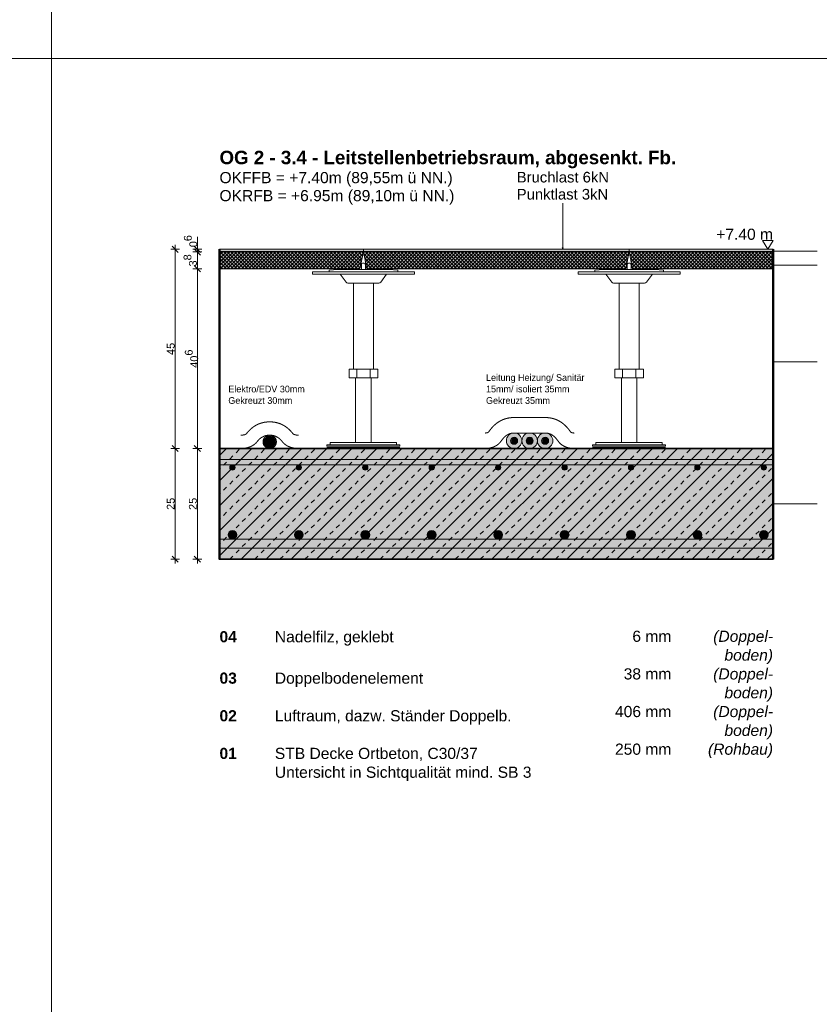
# Model space of a CAD drawing. Header units: metres. Extents: x 0.4 to 30.1, y -10.7 to 8.6.
# Tile 229 of 256: x 11.9 to 13.7, y 2.1 to 4.3. Entities that reach past the tile are written whole.
import ezdxf

# ---------------------------------------------------------------- set-up
doc = ezdxf.new("R2010")
doc.units = ezdxf.units.M
doc.header["$PDMODE"] = 1
doc.header["$PDSIZE"] = -2
doc.linetypes.add('ISO-03 Gestrichelt mit Abstand', pattern=[0.6096, 0.24384, -0.36576])
doc.layers.get('0').update_dxf_attribs({"lineweight": 25})
for name, color, linetype, lineweight in [('_Bodenaufbauten 20230510 (2D)', 7, 'Continuous', 9), ('Bemaßung', 7, 'Continuous', 9), ('Keine', 7, 'Continuous', 9)]:
    doc.layers.add(name, color=color, linetype=linetype, lineweight=lineweight)
doc.layers.get('0').freeze()
doc.styles.add('Arial', font='arial.ttf')
doc.styles.add('Arial (bold)', font='arialbd.ttf')
doc.styles.add('Arial (italic)', font='ariali.ttf')
doc.styles.add('Century Gothic', font='GOTHIC.TTF')
doc.dimstyles.new('boris100', dxfattribs={"dimtxt": 17.652669, "dimasz": 0.001414, "dimexe": 0.001, "dimexo": 0.01, "dimgap": 0.0001, "dimtad": 1, "dimdec": 4, "dimtxsty": 'Arial', "dimblk": 'VW_SLASH', "dimblk1": 'VW_SLASH', "dimblk2": 'VW_SLASH', "dimcen": 0, "dimdle": 0.001, "dimadec": 3, "dimazin": 0, "dimtfac": 0.8, "dimtdec": 4, "dimtix": 1, "dimtmove": 0, "dimatfit": 0, "dimldrblk": 'VW_FILLEDARROW', "dimfxl": 0.001, "dimfxlon": 1, "dimfrac": 2, "dimtolj": 1, "dimarcsym": 0})
pattern_1 = [(45, (0, 0), (0, -0.008), []), (-45, (0, 0), (0.008, 0), [])]

# ---------------------------------------------------------------- blocks, each defined once
blk = doc.blocks.new('VW_SLASH')
at = {"color": 0, "linetype": 'ByBlock', "lineweight": -2, "transparency": 16777216}
blk.add_line((0.71, 0), (-1, 0), dxfattribs=at)
at = {"color": 0, "linetype": 'Continuous', "lineweight": 20, "transparency": 16777216, "flags": 128}
blk.add_lwpolyline([(0.5, 0.5), (-0.5, -0.5)], dxfattribs=at)
blk = doc.blocks.new('*D63')
at = {"layer": 'Bemaßung', "color": 0, "lineweight": -2}
for p, q in [((12.3294, 3.783), (12.3294, 3.7972)), ((12.3394, 3.7689), (12.3194, 3.7689)), ((12.3394, 3.7629), (12.3194, 3.7629)), ((12.3294, 3.7629), (12.3294, 3.7689)), ((12.3294, 3.7488), (12.3294, 3.7346))]:
    blk.add_line(p, q, dxfattribs=at)
at = {"layer": 'Defpoints', "color": 0}
for p in [(12.3294, 3.7689), (12.3794, 3.7689), (12.3794, 3.7629)]:
    blk.add_point(p, dxfattribs=at)
at = {"layer": 'Bemaßung', "color": 0, "lineweight": -2, "xscale": 0.014138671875, "yscale": 0.014138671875, "zscale": 0.014138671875}
for p, rotation in [((12.3294, 3.7689), 270), ((12.3294, 3.7629), 90)]:
    blk.add_blockref('VW_SLASH', p, dxfattribs=dict(at, rotation=rotation))
at = {"layer": 'Bemaßung', "color": 0, "insert": (12.3142, 3.7873), "char_height": 0.017653, "attachment_point": 5, "rotation": 90, "style": 'Arial'}
blk.add_mtext('\\A1;0\\S6^ ;', dxfattribs=at)
blk = doc.blocks.new('VW_FILLEDARROW')
at = {"linetype": 'Continuous', "lineweight": 5, "true_color": 0xb9b9b9, "transparency": 16777216}
h = blk.add_hatch(dxfattribs=at)
h.set_pattern_fill('Dämm', color=9, style=0, pattern_type=2)
h.set_pattern_definition([(-45, (0, 0), (0.00053033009, 0.00053033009), []), (-135, (0, 0), (0.00053033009, -0.00053033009), [])])
h.paths.add_polyline_path([(-2.25, 0.6), (0, 0), (-2.25, -0.6)])
at = {"color": 0, "linetype": 'Continuous', "lineweight": 5, "transparency": 16777216, "flags": 128}
blk.add_lwpolyline([(-2.25, 0.6), (0, 0), (-2.25, -0.6)], close=True, dxfattribs=at)
blk = doc.blocks.new('*D64')
at = {"layer": 'Bemaßung', "color": 0, "lineweight": -2}
for p, q in [((12.3394, 3.7629), (12.3194, 3.7629)), ((12.3294, 3.739), (12.3294, 3.7488)), ((12.3394, 3.7249), (12.3194, 3.7249))]:
    blk.add_line(p, q, dxfattribs=at)
at = {"layer": 'Defpoints', "color": 0}
for p in [(12.3294, 3.7629), (12.3794, 3.7629), (12.3794, 3.7249)]:
    blk.add_point(p, dxfattribs=at)
at = {"layer": 'Bemaßung', "color": 0, "lineweight": -2, "xscale": 0.014138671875, "yscale": 0.014138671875, "zscale": 0.014138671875}
for p, rotation in [((12.3294, 3.7629), 90), ((12.3294, 3.7249), 270)]:
    blk.add_blockref('VW_SLASH', p, dxfattribs=dict(at, rotation=rotation))
at = {"layer": 'Bemaßung', "color": 0, "insert": (12.3134, 3.7439), "char_height": 0.017653, "attachment_point": 5, "rotation": 90, "style": 'Arial'}
blk.add_mtext('\\A1;3\\S8^ ;', dxfattribs=at)
blk = doc.blocks.new('*D65')
at = {"layer": 'Bemaßung', "color": 0, "lineweight": -2}
for p, q in [((12.3394, 3.7249), (12.3194, 3.7249)), ((12.3294, 3.333), (12.3294, 3.7108)), ((12.3394, 3.3189), (12.3194, 3.3189))]:
    blk.add_line(p, q, dxfattribs=at)
at = {"layer": 'Defpoints', "color": 0}
for p in [(12.3294, 3.7249), (12.3794, 3.7249), (12.3794, 3.3189)]:
    blk.add_point(p, dxfattribs=at)
at = {"layer": 'Bemaßung', "color": 0, "lineweight": -2, "xscale": 0.014138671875, "yscale": 0.014138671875, "zscale": 0.014138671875}
for p, rotation in [((12.3294, 3.7249), 90), ((12.3294, 3.3189), 270)]:
    blk.add_blockref('VW_SLASH', p, dxfattribs=dict(at, rotation=rotation))
at = {"layer": 'Bemaßung', "color": 0, "insert": (12.3163, 3.5219), "char_height": 0.017653, "attachment_point": 5, "rotation": 90, "style": 'Arial'}
blk.add_mtext('\\A1;40\\S6^ ;', dxfattribs=at)
blk = doc.blocks.new('*D66')
at = {"layer": 'Bemaßung', "color": 0, "lineweight": -2}
for p, q in [((12.3394, 3.3189), (12.3194, 3.3189)), ((12.3294, 3.083), (12.3294, 3.3048)), ((12.3394, 3.0689), (12.3194, 3.0689))]:
    blk.add_line(p, q, dxfattribs=at)
at = {"layer": 'Defpoints', "color": 0}
for p in [(12.3294, 3.3189), (12.3794, 3.3189), (12.3794, 3.0689)]:
    blk.add_point(p, dxfattribs=at)
at = {"layer": 'Bemaßung', "color": 0, "lineweight": -2, "xscale": 0.014138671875, "yscale": 0.014138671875, "zscale": 0.014138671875}
for p, rotation in [((12.3294, 3.3189), 90), ((12.3294, 3.0689), 270)]:
    blk.add_blockref('VW_SLASH', p, dxfattribs=dict(at, rotation=rotation))
at = {"layer": 'Bemaßung', "color": 0, "insert": (12.3194, 3.1939), "char_height": 0.01765, "attachment_point": 5, "rotation": 90, "style": 'Arial'}
blk.add_mtext('\\A1;25', dxfattribs=at)
blk = doc.blocks.new('*D168')
at = {"layer": 'Bemaßung', "color": 0, "lineweight": -2}
for p, q in [((12.2894, 3.7689), (12.2694, 3.7689)), ((12.2794, 3.333), (12.2794, 3.7548)), ((12.2894, 3.3189), (12.2694, 3.3189))]:
    blk.add_line(p, q, dxfattribs=at)
at = {"layer": 'Defpoints', "color": 0}
for p in [(12.2794, 3.7689), (12.3794, 3.7689), (12.3794, 3.3189)]:
    blk.add_point(p, dxfattribs=at)
at = {"layer": 'Bemaßung', "color": 0, "lineweight": -2, "xscale": 0.014138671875, "yscale": 0.014138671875, "zscale": 0.014138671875}
for p, rotation in [((12.2794, 3.7689), 90), ((12.2794, 3.3189), 270)]:
    blk.add_blockref('VW_SLASH', p, dxfattribs=dict(at, rotation=rotation))
at = {"layer": 'Bemaßung', "color": 0, "insert": (12.2694, 3.5439), "char_height": 0.01765, "attachment_point": 5, "rotation": 90, "style": 'Arial'}
blk.add_mtext('\\A1;45', dxfattribs=at)
blk = doc.blocks.new('*D169')
at = {"layer": 'Bemaßung', "color": 0, "lineweight": -2}
for p, q in [((12.2894, 3.3189), (12.2694, 3.3189)), ((12.2794, 3.083), (12.2794, 3.3048)), ((12.2894, 3.0689), (12.2694, 3.0689))]:
    blk.add_line(p, q, dxfattribs=at)
at = {"layer": 'Defpoints', "color": 0}
for p in [(12.2794, 3.3189), (12.3794, 3.3189), (12.3794, 3.0689)]:
    blk.add_point(p, dxfattribs=at)
at = {"layer": 'Bemaßung', "color": 0, "lineweight": -2, "xscale": 0.014138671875, "yscale": 0.014138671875, "zscale": 0.014138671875}
for p, rotation in [((12.2794, 3.3189), 90), ((12.2794, 3.0689), 270)]:
    blk.add_blockref('VW_SLASH', p, dxfattribs=dict(at, rotation=rotation))
at = {"layer": 'Bemaßung', "color": 0, "insert": (12.2694, 3.1939), "char_height": 0.01765, "attachment_point": 5, "rotation": 90, "style": 'Arial'}
blk.add_mtext('\\A1;25', dxfattribs=at)
blk = doc.blocks.new('Bodenaufbauten 20230510 (2D)')
at = {"layer": 'Keine', "linetype": 'Continuous', "lineweight": 0, "transparency": 33554687}
for color, points in [(251, [(12.3794, 3.76891), (12.7044, 3.76891), (12.7044, 3.76391), (12.3794, 3.76391)]), (251, [(12.7044, 3.76891), (13.3044, 3.76891), (13.3044, 3.76391), (12.7044, 3.76391)]), (7, [(13.15525, 3.77208), (13.1544, 3.76891), (13.15355, 3.77208)]), (251, [(13.3044, 3.76891), (13.6294, 3.76891), (13.6294, 3.76391), (13.3044, 3.76391)]), (8, [(12.48532, 3.3469), (12.4862, 3.34737), (12.4871, 3.34778), (12.48801, 3.34812), (12.48894, 3.34841), (12.48989, 3.34863), (12.49085, 3.34878), (12.49183, 3.34888), (12.49282, 3.34891), (12.49382, 3.34888), (12.4948, 3.34878), (12.49576, 3.34863), (12.49671, 3.34841), (12.49764, 3.34812), (12.49855, 3.34778), (12.49945, 3.34737), (12.50032, 3.3469), (12.50117, 3.34637), (12.50197, 3.3458), (12.50273, 3.34518), (12.50344, 3.34452), (12.5041, 3.34381), (12.50472, 3.34306), (12.50529, 3.34225), (12.50581, 3.34141), (12.50629, 3.34053), (12.50669, 3.33963), (12.50704, 3.33872), (12.50732, 3.33779), (12.50754, 3.33685), (12.5077, 3.33588), (12.50779, 3.3349), (12.50782, 3.33391), (12.50779, 3.33291), (12.5077, 3.33193), (12.50754, 3.33097), (12.50732, 3.33002), (12.50704, 3.32909), (12.50669, 3.32818), (12.50629, 3.32729), (12.50581, 3.32641), (12.50529, 3.32556), (12.50472, 3.32476), (12.5041, 3.324), (12.50344, 3.32329), (12.50273, 3.32263), (12.50197, 3.32201), (12.50117, 3.32144), (12.50032, 3.32092), (12.49945, 3.32045), (12.49855, 3.32004), (12.49764, 3.31969), (12.49671, 3.31941), (12.49576, 3.31919), (12.4948, 3.31903), (12.49382, 3.31894), (12.49282, 3.31891), (12.49183, 3.31894), (12.49085, 3.31903), (12.48989, 3.31919), (12.48894, 3.31941), (12.48801, 3.31969), (12.4871, 3.32004), (12.4862, 3.32045), (12.48532, 3.32092), (12.48448, 3.32144), (12.48368, 3.32201), (12.48292, 3.32263), (12.48221, 3.32329), (12.48155, 3.324), (12.48093, 3.32476), (12.48036, 3.32556), (12.47983, 3.32641), (12.47936, 3.32729), (12.47895, 3.32818), (12.47861, 3.32909), (12.47833, 3.33002), (12.47811, 3.33097), (12.47795, 3.33193), (12.47786, 3.33291), (12.47782, 3.33391), (12.47786, 3.3349), (12.47795, 3.33588), (12.47811, 3.33685), (12.47833, 3.33779), (12.47861, 3.33872), (12.47895, 3.33963), (12.47936, 3.34053), (12.47983, 3.34141), (12.48036, 3.34225), (12.48093, 3.34306), (12.48155, 3.34381), (12.48221, 3.34452), (12.48292, 3.34518), (12.48368, 3.3458), (12.48448, 3.34637)])]:
    blk.add_hatch(color=color, dxfattribs=at).paths.add_polyline_path(points)
at = {"layer": 'Keine', "linetype": 'Continuous', "lineweight": 0, "true_color": 0xcccccc, "transparency": 33554687}
for points in [[(12.3794, 3.76391), (12.7044, 3.76391), (12.7044, 3.76291), (12.3794, 3.76291)], [(12.7044, 3.76391), (13.3044, 3.76391), (13.3044, 3.76291), (12.7044, 3.76291)], [(13.3044, 3.76391), (13.6294, 3.76391), (13.6294, 3.76291), (13.3044, 3.76291)]]:
    blk.add_hatch(color=254, dxfattribs=at).paths.add_polyline_path(points)
at = {"layer": 'Keine', "linetype": 'Continuous', "lineweight": 0, "true_color": 0xeeeeee, "transparency": 33554687}
blk.add_hatch(color=7, dxfattribs=at).paths.add_polyline_path([(12.48657, 3.34473), (12.48731, 3.34513), (12.48805, 3.34547), (12.48881, 3.34575), (12.48959, 3.34599), (12.49037, 3.34617), (12.49118, 3.3463), (12.49199, 3.34638), (12.49282, 3.34641), (12.49365, 3.34638), (12.49447, 3.3463), (12.49527, 3.34617), (12.49606, 3.34599), (12.49684, 3.34575), (12.4976, 3.34547), (12.49834, 3.34513), (12.49907, 3.34473), (12.49978, 3.3443), (12.50045, 3.34382), (12.50108, 3.3433), (12.50167, 3.34275), (12.50222, 3.34216), (12.50274, 3.34153), (12.50321, 3.34086), (12.50365, 3.34016), (12.50404, 3.33943), (12.50438, 3.33868), (12.50467, 3.33792), (12.50491, 3.33714), (12.50509, 3.33636), (12.50522, 3.33555), (12.5053, 3.33474), (12.50532, 3.33391), (12.5053, 3.33308), (12.50522, 3.33226), (12.50509, 3.33146), (12.50491, 3.33067), (12.50467, 3.3299), (12.50438, 3.32914), (12.50404, 3.32839), (12.50365, 3.32766), (12.50321, 3.32695), (12.50274, 3.32628), (12.50222, 3.32565), (12.50167, 3.32506), (12.50108, 3.32451), (12.50045, 3.324), (12.49978, 3.32352), (12.49907, 3.32308), (12.49834, 3.32269), (12.4976, 3.32235), (12.49684, 3.32206), (12.49606, 3.32183), (12.49527, 3.32164), (12.49447, 3.32151), (12.49365, 3.32143), (12.49282, 3.32141), (12.49199, 3.32143), (12.49118, 3.32151), (12.49037, 3.32164), (12.48959, 3.32183), (12.48881, 3.32206), (12.48805, 3.32235), (12.48731, 3.32269), (12.48657, 3.32308), (12.48587, 3.32352), (12.4852, 3.324), (12.48457, 3.32451), (12.48398, 3.32506), (12.48343, 3.32565), (12.48291, 3.32628), (12.48244, 3.32695), (12.482, 3.32766), (12.48161, 3.32839), (12.48127, 3.32914), (12.48098, 3.3299), (12.48074, 3.33067), (12.48056, 3.33146), (12.48043, 3.33226), (12.48035, 3.33308), (12.48032, 3.33391), (12.48035, 3.33474), (12.48043, 3.33555), (12.48056, 3.33636), (12.48074, 3.33714), (12.48098, 3.33792), (12.48127, 3.33868), (12.48161, 3.33943), (12.482, 3.34016), (12.48244, 3.34086), (12.48291, 3.34153), (12.48343, 3.34216), (12.48398, 3.34275), (12.48457, 3.3433), (12.4852, 3.34382), (12.48587, 3.3443)])
at = {"layer": 'Keine', "linetype": 'Continuous', "lineweight": 0, "true_color": 0xaaaaaa, "transparency": 33554687}
h = blk.add_hatch(color=253, dxfattribs=at)
edge = h.paths.add_edge_path()
edge.add_arc((13.04473, 3.33641), 0.0175, 0, 360)
at = {"layer": 'Keine', "linetype": 'Continuous', "lineweight": 0, "true_color": 0xdddddd, "transparency": 33554687}
for points in [[(12.3794, 3.29391), (12.3794, 3.28191), (13.6294, 3.28191), (13.6294, 3.29391)], [(12.3794, 3.11391), (12.3794, 3.09391), (13.6294, 3.09391), (13.6294, 3.11391)]]:
    blk.add_hatch(color=254, dxfattribs=at).paths.add_polyline_path(points)
h = blk.add_hatch(color=254, dxfattribs=at)
edge = h.paths.add_edge_path()
edge.add_arc((12.40866, 3.27591), 0.006, 0, 360)
h = blk.add_hatch(color=254, dxfattribs=at)
edge = h.paths.add_edge_path()
edge.add_arc((12.55866, 3.27591), 0.006, 0, 360)
h = blk.add_hatch(color=254, dxfattribs=at)
edge = h.paths.add_edge_path()
edge.add_arc((12.70866, 3.27591), 0.006, 0, 360)
h = blk.add_hatch(color=254, dxfattribs=at)
edge = h.paths.add_edge_path()
edge.add_arc((12.85866, 3.27591), 0.006, 0, 360)
h = blk.add_hatch(color=254, dxfattribs=at)
edge = h.paths.add_edge_path()
edge.add_arc((13.00866, 3.27591), 0.006, 0, 360)
h = blk.add_hatch(color=254, dxfattribs=at)
edge = h.paths.add_edge_path()
edge.add_arc((13.15866, 3.27591), 0.006, 0, 360)
h = blk.add_hatch(color=254, dxfattribs=at)
edge = h.paths.add_edge_path()
edge.add_arc((13.30866, 3.27591), 0.006, 0, 360)
h = blk.add_hatch(color=254, dxfattribs=at)
edge = h.paths.add_edge_path()
edge.add_arc((13.45866, 3.27591), 0.006, 0, 360)
h = blk.add_hatch(color=254, dxfattribs=at)
edge = h.paths.add_edge_path()
edge.add_arc((13.60866, 3.27591), 0.006, 0, 360)
h = blk.add_hatch(color=254, dxfattribs=at)
edge = h.paths.add_edge_path()
edge.add_arc((12.40866, 3.12391), 0.01, 0, 360)
h = blk.add_hatch(color=254, dxfattribs=at)
edge = h.paths.add_edge_path()
edge.add_arc((12.55866, 3.12391), 0.01, 0, 360)
h = blk.add_hatch(color=254, dxfattribs=at)
edge = h.paths.add_edge_path()
edge.add_arc((12.70866, 3.12391), 0.01, 0, 360)
h = blk.add_hatch(color=254, dxfattribs=at)
edge = h.paths.add_edge_path()
edge.add_arc((12.85866, 3.12391), 0.01, 0, 360)
h = blk.add_hatch(color=254, dxfattribs=at)
edge = h.paths.add_edge_path()
edge.add_arc((13.00866, 3.12391), 0.01, 0, 360)
h = blk.add_hatch(color=254, dxfattribs=at)
edge = h.paths.add_edge_path()
edge.add_arc((13.15866, 3.12391), 0.01, 0, 360)
h = blk.add_hatch(color=254, dxfattribs=at)
edge = h.paths.add_edge_path()
edge.add_arc((13.30866, 3.12391), 0.01, 0, 360)
h = blk.add_hatch(color=254, dxfattribs=at)
edge = h.paths.add_edge_path()
edge.add_arc((13.45866, 3.12391), 0.01, 0, 360)
h = blk.add_hatch(color=254, dxfattribs=at)
edge = h.paths.add_edge_path()
edge.add_arc((13.60866, 3.12391), 0.01, 0, 360)
at = {"layer": 'Keine', "linetype": 'Continuous', "lineweight": 0, "true_color": 0xff6633, "transparency": 33554508}
blk.add_hatch(color=30, dxfattribs=at).paths.add_polyline_path([(12.3794, 3.09391), (13.6294, 3.09391), (13.6294, 3.06891), (12.3794, 3.06891)])
at = {"layer": 'Keine', "color": 7, "linetype": 'Continuous', "lineweight": 9, "transparency": 33554687}
blk.add_line((13.1544, 3.87296), (13.1544, 3.76891), dxfattribs=at)
at = {"layer": 'Keine', "color": 255, "lineweight": 50}
for p, q in [((12.3794, 3.76891), (12.3794, 3.06891)), ((13.6294, 3.06891), (13.6294, 3.76891))]:
    blk.add_line(p, q, dxfattribs=at)
at = {"layer": 'Keine', "color": 253, "linetype": 'Continuous', "lineweight": 9, "true_color": 0xaaaaaa, "transparency": 33554687}
for p, q in [((13.7294, 3.76491), (13.6294, 3.76491)), ((13.7294, 3.73291), (13.6294, 3.73291)), ((13.7294, 3.51491), (13.6294, 3.51491)), ((13.7294, 3.19391), (13.6294, 3.19391))]:
    blk.add_line(p, q, dxfattribs=at)
at = {"layer": 'Keine', "color": 255, "flags": 128}
for points in [[(10, 6.6), (12, 6.6), (12, 4.2), (10, 4.2)], [(12, 6.6), (14, 6.6), (14, 4.2), (12, 4.2)], [(10, 4.2), (12, 4.2), (12, 1.8), (10, 1.8)]]:
    blk.add_lwpolyline(points, close=True, dxfattribs=at)
at = {"layer": 'Keine', "color": 7, "linetype": 'Continuous', "lineweight": 13, "transparency": 33554687, "flags": 128}
for points in [[(13.60544, 3.78891), (13.61742, 3.76891), (13.6294, 3.78891)], [(12.3794, 3.76891), (12.7044, 3.76891), (12.7044, 3.76391), (12.3794, 3.76391)], [(12.7044, 3.76891), (13.3044, 3.76891), (13.3044, 3.76391), (12.7044, 3.76391)], [(13.3044, 3.76891), (13.6294, 3.76891), (13.6294, 3.76391), (13.3044, 3.76391)]]:
    blk.add_lwpolyline(points, close=True, dxfattribs=at)
at = {"layer": 'Keine', "color": 7, "linetype": 'Continuous', "lineweight": 5, "transparency": 33554687, "flags": 128}
for points in [[(12.3794, 3.76391), (12.7044, 3.76391), (12.7044, 3.76291), (12.3794, 3.76291)], [(12.7044, 3.76391), (13.3044, 3.76391), (13.3044, 3.76291), (12.7044, 3.76291)], [(13.15525, 3.77208), (13.1544, 3.76891), (13.15355, 3.77208)], [(13.3044, 3.76391), (13.6294, 3.76391), (13.6294, 3.76291), (13.3044, 3.76291)]]:
    blk.add_lwpolyline(points, close=True, dxfattribs=at)
at = {"layer": 'Keine', "color": 9, "linetype": 'Continuous', "lineweight": 13, "transparency": 33554687, "flags": 128}
for points in [[(12.3794, 3.29391), (12.3794, 3.28191), (13.6294, 3.28191), (13.6294, 3.29391)], [(12.3794, 3.11391), (12.3794, 3.09391), (13.6294, 3.09391), (13.6294, 3.11391)]]:
    blk.add_lwpolyline(points, close=True, dxfattribs=at)
at = {"layer": 'Keine', "color": 7, "linetype": 'Continuous', "lineweight": 13, "transparency": 33554508, "flags": 128}
blk.add_lwpolyline([(12.3794, 3.09391), (13.6294, 3.09391), (13.6294, 3.06891), (12.3794, 3.06891)], close=True, dxfattribs=at)
at = {"layer": 'Keine', "lineweight": 9, "transparency": 33554687}
blk.add_circle((13.04473, 3.33641), 0.0175, dxfattribs=at)
at = {"layer": 'Keine', "color": 9, "linetype": 'Continuous', "lineweight": 13, "transparency": 33554687}
for centre, radius in [((12.40866, 3.27591), 0.006), ((12.55866, 3.27591), 0.006), ((12.70866, 3.27591), 0.006), ((12.85866, 3.27591), 0.006), ((13.00866, 3.27591), 0.006), ((13.15866, 3.27591), 0.006), ((13.30866, 3.27591), 0.006), ((13.45866, 3.27591), 0.006), ((13.60866, 3.27591), 0.006), ((12.40866, 3.12391), 0.01), ((12.55866, 3.12391), 0.01), ((12.70866, 3.12391), 0.01), ((12.85866, 3.12391), 0.01), ((13.00866, 3.12391), 0.01), ((13.15866, 3.12391), 0.01), ((13.30866, 3.12391), 0.01), ((13.45866, 3.12391), 0.01), ((13.60866, 3.12391), 0.01)]:
    blk.add_circle(centre, radius, dxfattribs=at)
at = {"layer": 'Keine', "color": 7, "linetype": 'ISO-03 Gestrichelt mit Abstand', "lineweight": 13, "transparency": 33554687}
for points, knots in [([(12.55777, 3.34887), (12.54754, 3.34939), (12.52477, 3.37871), (12.49302, 3.37914), (12.49282, 3.37914), (12.49261, 3.37914), (12.46087, 3.37871), (12.43809, 3.34939), (12.42787, 3.34887)], [0, 0, 0, 0.0599311, 0.497178, 0.5, 0.5, 0.502822, 0.9400689, 1, 1, 1]), ([(12.55623, 3.31891), (12.53228, 3.32013), (12.50993, 3.34891), (12.49282, 3.34914), (12.4757, 3.34891), (12.45335, 3.32013), (12.4294, 3.31891)], [0, 0, 0, 0.25, 0.5, 0.5, 0.75, 1, 1, 1])]:
    blk.add_open_spline(points, degree=2, knots=knots, dxfattribs=at)
at = {"layer": 'Keine', "lineweight": 9, "transparency": 33554687}
for points in [[(12.48532, 3.3469), (12.4888, 3.34891), (12.49684, 3.34891), (12.5038, 3.34489), (12.50782, 3.33793), (12.50782, 3.32989), (12.5038, 3.32293), (12.49684, 3.31891), (12.4888, 3.31891), (12.48184, 3.32293), (12.47782, 3.32989), (12.47782, 3.33793), (12.48184, 3.34489), (12.48532, 3.3469)], [(12.48657, 3.34473), (12.48947, 3.34641), (12.49617, 3.34641), (12.50197, 3.34306), (12.50532, 3.33726), (12.50532, 3.33056), (12.50197, 3.32476), (12.49617, 3.32141), (12.48947, 3.32141), (12.48367, 3.32476), (12.48032, 3.33056), (12.48032, 3.33726), (12.48367, 3.34306), (12.48657, 3.34473)]]:
    blk.add_open_spline(points, degree=2, dxfattribs=at)
at = {"layer": 'Keine', "color": 7, "transparency": 33554687, "attachment_point": 1}
for s, insert, char_height, line_spacing_factor, style in [('OG 2 - 3.4 - Leitstellenbetriebsraum, abgesenkt. Fb.', (12.3794, 3.99146), 0.0302617, 0.99019, 'Arial (bold)'), ('OKFFB = +7.40m (89,55m ü NN.)\\POKRFB = +6.95m (89,10m ü NN.)', (12.3794, 3.94351), 0.0252181, 0.969122, 'Arial'), ('Bruchlast 6kN', (13.05068, 3.94384), 0.0239572, 0.969122, 'Arial'), ('Punktlast 3kN', (13.05068, 3.9053), 0.0239572, 0.969122, 'Arial')]:
    blk.add_mtext(s, dxfattribs=dict(at, insert=insert, char_height=char_height, line_spacing_factor=line_spacing_factor, style=style))
at = {"layer": 'Keine', "color": 7, "transparency": 33554687, "insert": (13.6294, 3.78997), "char_height": 0.025218, "attachment_point": 9, "rotation": 0.00136, "line_spacing_factor": 0.969122, "style": 'Arial'}
blk.add_mtext('+7.40 m', dxfattribs=at)
at = {"layer": 'Keine', "color": 7, "transparency": 33554687}
for s, insert, char_height, width, attachment_point, line_spacing_factor, style in [('Leitung Heizung/ Sanitär 15mm/ isoliert 35mm\\P{\\C8;Gekreuzt 35mm}', (12.98131, 3.41954), 0.015186, 0.2367649, 7, 1.024381, 'Century Gothic'), ('Elektro/EDV 30mm\\P{\\C8;Gekreuzt 30mm}', (12.3994, 3.41954), 0.015186, 0.2658546, 7, 1.024381, 'Century Gothic'), (' 6 mm\\P\\P38 mm\\P\\P406 mm\\P\\P250 mm', (13.39978, 2.90738), 0.025218, 0.1510902, 3, 1.011258, 'Arial'), ('(Doppel-\\Pboden)\\P(Doppel-\\Pboden)\\P(Doppel-\\Pboden)\\P(Rohbau)', (13.6294, 2.90738), 0.025218, 0.1510902, 3, 1.011258, 'Arial (italic)')]:
    blk.add_mtext(s, dxfattribs=dict(at, insert=insert, char_height=char_height, width=width, attachment_point=attachment_point, line_spacing_factor=line_spacing_factor, style=style))
at = {"layer": 'Keine', "color": 7, "insert": (12.3794, 2.90632), "char_height": 0.0252181, "attachment_point": 1, "line_spacing_factor": 1.011258, "style": 'Arial (bold)'}
blk.add_mtext('\\pxt4.957;04^I{\\fArial|b0|i0|c0|p0;Nadelfilz, geklebt\\P}{\\fArial|b0|i0|c0|p0;\\H1.2x;\\P}03{\\fArial|b0|i0|c0|p0; }^I{\\fArial|b0|i0|c0|p0;Doppelbodenelement\\P\\P}02^I{\\fArial|b0|i0|c0|p0;Luftraum, dazw. Ständer Doppelb.\\P\\P}01{\\fArial|b0|i0|c0|p0; ^ISTB Decke Ortbeton, }{\\fArial|b0|i0|c0|p0;C30/37\\P ^IUntersicht in Sichtqualität mind. SB 3}', dxfattribs=at)
at = {"layer": 'Bemaßung'}
for base, p1, p2, text, override, picture, middle in [((12.3294, 3.76891), (12.3794, 3.76291), (12.3794, 3.76891), '0\\S6^ ;', {"dimtxt": 0.017653, "dimasz": 0.014139, "dimexe": 0.01, "dimgap": 0.001, "dimdec": 3, "dimpost": '<>', "dimtxsty": 'Arial', "dimdle": 0.01, "dimtix": 0, "dimtmove": 2, "dimfxl": 0.01}, '*D63', (12.3142, 3.78726)), ((12.3294, 3.76291), (12.3794, 3.72491), (12.3794, 3.76291), '3\\S8^ ;', {"dimtxt": 0.017653, "dimasz": 0.014139, "dimexe": 0.01, "dimgap": 0.001772, "dimdec": 3, "dimpost": '<>', "dimtxsty": 'Arial', "dimdle": 0.01, "dimtmove": 2, "dimfxl": 0.01}, '*D64', (12.31343, 3.74391))]:
    dim = blk.add_linear_dim(base=base, p1=p1, p2=p2, angle=270, text=text, dimstyle='boris100', override=override, dxfattribs=at)
    dim.commit()
    dim.dimension.update_dxf_attribs({"geometry": picture, "text_midpoint": middle, "dimtype": 160})
for base, p1, p2, text, override, picture, middle in [((12.2794, 3.76891), (12.3794, 3.31891), (12.3794, 3.76891), '45', {"dimtxt": 0.017653, "dimasz": 0.014139, "dimexe": 0.01, "dimgap": 0.001, "dimpost": '<>', "dimtxsty": 'Arial', "dimdle": 0.01, "dimtmove": 2, "dimfxl": 0.01}, '*D168', (12.26942, 3.54391)), ((12.3294, 3.72491), (12.3794, 3.31891), (12.3794, 3.72491), '40\\S6^ ;', {"dimtxt": 0.017653, "dimasz": 0.014139, "dimexe": 0.01, "dimgap": 0.001, "dimdec": 3, "dimpost": '<>', "dimtxsty": 'Arial', "dimdle": 0.01, "dimtmove": 2, "dimfxl": 0.01}, '*D65', (12.31629, 3.52191)), ((12.2794, 3.31891), (12.3794, 3.06891), (12.3794, 3.31891), '25', {"dimtxt": 0.017653, "dimasz": 0.014139, "dimexe": 0.01, "dimgap": 0.001, "dimpost": '<>', "dimtxsty": 'Arial', "dimdle": 0.01, "dimtmove": 2, "dimfxl": 0.01}, '*D169', (12.26939, 3.19391)), ((12.3294, 3.31891), (12.3794, 3.06891), (12.3794, 3.31891), '25', {"dimtxt": 0.017653, "dimasz": 0.014139, "dimexe": 0.01, "dimgap": 0.001, "dimdec": 3, "dimpost": '<>', "dimtxsty": 'Arial', "dimdle": 0.01, "dimtmove": 2, "dimfxl": 0.01}, '*D66', (12.31939, 3.19391))]:
    dim = blk.add_linear_dim(base=base, p1=p1, p2=p2, angle=270, text=text, dimstyle='boris100', override=override, dxfattribs=at)
    dim.commit()
    dim.dimension.update_dxf_attribs({"geometry": picture, "text_midpoint": middle})
at = {"color": 255, "linetype": 'Continuous', "lineweight": 5, "transparency": 33554687}
for points in [[(12.7089, 3.73341), (12.7089, 3.72291), (12.6999, 3.72291), (12.6999, 3.73341), (12.69999, 3.73429), (12.70024, 3.73513), (12.70066, 3.73591), (12.70122, 3.73659), (12.7019, 3.73715), (12.70268, 3.73757), (12.70352, 3.73782), (12.70528, 3.73782), (12.70612, 3.73757), (12.7069, 3.73715), (12.70758, 3.73659), (12.70814, 3.73591), (12.70856, 3.73513), (12.70881, 3.73429)], [(13.3089, 3.73341), (13.3089, 3.72291), (13.2999, 3.72291), (13.2999, 3.73341), (13.29999, 3.73429), (13.30024, 3.73513), (13.30066, 3.73591), (13.30122, 3.73659), (13.3019, 3.73715), (13.30268, 3.73757), (13.30352, 3.73782), (13.30528, 3.73782), (13.30612, 3.73757), (13.3069, 3.73715), (13.30758, 3.73659), (13.30814, 3.73591), (13.30856, 3.73513), (13.30881, 3.73429)]]:
    blk.add_wipeout(points, dxfattribs=at).dxf.layer = 'Keine'
at = {"layer": 'Keine', "linetype": 'Continuous', "lineweight": 0, "true_color": 0xeeeeee, "transparency": 33554687}
for points in [[(12.3794, 3.72491), (12.3794, 3.76291), (12.7044, 3.76291), (12.69664, 3.72491)], [(12.71216, 3.72491), (12.7044, 3.76291), (13.3044, 3.76291), (13.29664, 3.72491)], [(13.31216, 3.72491), (13.3044, 3.76291), (13.6294, 3.76291), (13.6294, 3.72491)]]:
    blk.add_hatch(color=7, dxfattribs=at).paths.add_polyline_path(points)
at = {"layer": 'Keine', "linetype": 'Continuous', "lineweight": 5, "transparency": 33554687}
h = blk.add_hatch(dxfattribs=at)
h.set_pattern_fill('Dämmung FBHdvDfv', style=0, pattern_type=2)
h.set_pattern_definition(pattern_1)
h.paths.add_polyline_path([(12.3794, 3.72491), (12.3794, 3.76291), (12.7044, 3.76291), (12.69664, 3.72491)])
h = blk.add_hatch(dxfattribs=at)
h.set_pattern_fill('Dämmung FBHdvDfv', style=0, pattern_type=2)
h.set_pattern_definition(pattern_1)
h.paths.add_polyline_path([(12.71216, 3.72491), (12.7044, 3.76291), (13.3044, 3.76291), (13.29664, 3.72491)])
h = blk.add_hatch(dxfattribs=at)
h.set_pattern_fill('Dämmung FBHdvDfv', style=0, pattern_type=2)
h.set_pattern_definition(pattern_1)
h.paths.add_polyline_path([(13.31216, 3.72491), (13.3044, 3.76291), (13.6294, 3.76291), (13.6294, 3.72491)])
at = {"layer": 'Keine', "color": 7, "linetype": 'Continuous', "lineweight": 5, "transparency": 33554687, "flags": 128}
for points in [[(12.3794, 3.72491), (12.3794, 3.76291), (12.7044, 3.76291), (12.69664, 3.72491)], [(12.71216, 3.72491), (12.7044, 3.76291), (13.3044, 3.76291), (13.29664, 3.72491)], [(13.31216, 3.72491), (13.3044, 3.76291), (13.6294, 3.76291), (13.6294, 3.72491)]]:
    blk.add_lwpolyline(points, close=True, dxfattribs=at)
for points in [[(12.7089, 3.73341), (12.7089, 3.72291), (12.6999, 3.72291), (12.6999, 3.73341, -1), (12.7089, 3.73341)], [(13.3089, 3.73341), (13.3089, 3.72291), (13.2999, 3.72291), (13.2999, 3.73341, -1), (13.3089, 3.73341)]]:
    blk.add_lwpolyline(points, format="xyb", close=True, dxfattribs=at)
at = {"color": 255, "linetype": 'Continuous', "lineweight": 5, "transparency": 33554687}
for points in [[(12.5894, 3.71791), (12.8194, 3.71791), (12.8194, 3.71241), (12.5894, 3.71241)], [(13.1894, 3.71791), (13.4194, 3.71791), (13.4194, 3.71241), (13.1894, 3.71241)]]:
    blk.add_wipeout(points, dxfattribs=at).dxf.layer = 'Keine'
at = {"layer": 'Keine', "color": 8, "linetype": 'Continuous', "lineweight": 5, "transparency": 33554687, "flags": 128}
for points in [[(12.5894, 3.71791), (12.8194, 3.71791), (12.8194, 3.71241), (12.5894, 3.71241)], [(13.1894, 3.71791), (13.4194, 3.71791), (13.4194, 3.71241), (13.1894, 3.71241)]]:
    blk.add_lwpolyline(points, close=True, dxfattribs=at)
at = {"color": 255, "linetype": 'Continuous', "lineweight": 5, "transparency": 33554687}
for points in [[(12.6519, 3.71241), (12.7569, 3.71241), (12.7434, 3.69441), (12.74302, 3.69397), (12.7426, 3.69357), (12.74214, 3.69322), (12.74163, 3.69294), (12.7411, 3.69271), (12.74055, 3.69254), (12.73998, 3.69244), (12.7394, 3.69241), (12.6694, 3.69241), (12.66882, 3.69244), (12.66825, 3.69254), (12.66769, 3.69271), (12.66716, 3.69294), (12.66666, 3.69322), (12.66619, 3.69357), (12.66577, 3.69397), (12.6654, 3.69441)], [(13.2519, 3.71241), (13.3569, 3.71241), (13.3434, 3.69441), (13.34302, 3.69397), (13.3426, 3.69357), (13.34214, 3.69322), (13.34163, 3.69294), (13.3411, 3.69271), (13.34055, 3.69254), (13.33998, 3.69244), (13.3394, 3.69241), (13.2694, 3.69241), (13.26882, 3.69244), (13.26825, 3.69254), (13.26769, 3.69271), (13.26716, 3.69294), (13.26666, 3.69322), (13.26619, 3.69357), (13.26577, 3.69397), (13.2654, 3.69441)]]:
    blk.add_wipeout(points, dxfattribs=at).dxf.layer = 'Keine'
at = {"layer": 'Keine', "color": 7, "linetype": 'Continuous', "lineweight": 5, "transparency": 33554687, "flags": 128}
for points in [[(12.6519, 3.71241), (12.7569, 3.71241), (12.7434, 3.69441, -0.236068), (12.7394, 3.69241), (12.6694, 3.69241, -0.236068), (12.6654, 3.69441)], [(13.2519, 3.71241), (13.3569, 3.71241), (13.3434, 3.69441, -0.236068), (13.3394, 3.69241), (13.2694, 3.69241, -0.236068), (13.2654, 3.69441)]]:
    blk.add_lwpolyline(points, format="xyb", close=True, dxfattribs=at)
at = {"color": 255, "linetype": 'Continuous', "lineweight": 5, "transparency": 33554687}
for points in [[(12.6269, 3.71791), (12.6269, 3.72191), (12.6469, 3.72291), (12.7619, 3.72291), (12.7819, 3.72191), (12.7819, 3.71791)], [(13.2269, 3.71791), (13.2269, 3.72191), (13.2469, 3.72291), (13.3619, 3.72291), (13.3819, 3.72191), (13.3819, 3.71791)], [(12.6819, 3.69241), (12.7269, 3.69241), (12.7269, 3.49841), (12.6819, 3.49841)], [(13.2819, 3.69241), (13.3269, 3.69241), (13.3269, 3.49841), (13.2819, 3.49841)]]:
    blk.add_wipeout(points, dxfattribs=at).dxf.layer = 'Keine'
at = {"layer": 'Keine', "color": 7, "linetype": 'Continuous', "lineweight": 5, "transparency": 33554687, "flags": 128}
for points in [[(12.6269, 3.71791), (12.6269, 3.72191), (12.6469, 3.72291), (12.7619, 3.72291), (12.7819, 3.72191), (12.7819, 3.71791)], [(13.2269, 3.71791), (13.2269, 3.72191), (13.2469, 3.72291), (13.3619, 3.72291), (13.3819, 3.72191), (13.3819, 3.71791)], [(12.6819, 3.69241), (12.7269, 3.69241), (12.7269, 3.49841), (12.6819, 3.49841)], [(13.2819, 3.69241), (13.3269, 3.69241), (13.3269, 3.49841), (13.2819, 3.49841)]]:
    blk.add_lwpolyline(points, close=True, dxfattribs=at)
at = {"color": 255, "linetype": 'Continuous', "lineweight": 5, "transparency": 33554687}
for points in [[(12.6719, 3.49841), (12.7369, 3.49841), (12.7369, 3.47841), (12.6719, 3.47841)], [(13.2719, 3.49841), (13.3369, 3.49841), (13.3369, 3.47841), (13.2719, 3.47841)]]:
    blk.add_wipeout(points, dxfattribs=at).dxf.layer = 'Keine'
at = {"layer": 'Keine', "color": 7, "linetype": 'Continuous', "lineweight": 5, "transparency": 33554687, "flags": 128}
for points in [[(12.6719, 3.49841), (12.7369, 3.49841), (12.7369, 3.47841), (12.6719, 3.47841)], [(13.2719, 3.49841), (13.3369, 3.49841), (13.3369, 3.47841), (13.2719, 3.47841)]]:
    blk.add_lwpolyline(points, close=True, dxfattribs=at)
at = {"color": 255, "linetype": 'Continuous', "lineweight": 5, "transparency": 33554687}
for points in [[(12.7194, 3.49841), (12.7369, 3.49841), (12.7369, 3.47841), (12.7194, 3.47841)], [(13.3194, 3.49841), (13.3369, 3.49841), (13.3369, 3.47841), (13.3194, 3.47841)]]:
    blk.add_wipeout(points, dxfattribs=at).dxf.layer = 'Keine'
at = {"layer": 'Keine', "color": 7, "linetype": 'Continuous', "lineweight": 5, "transparency": 33554687, "flags": 128}
for points in [[(12.7194, 3.49841), (12.7369, 3.49841), (12.7369, 3.47841), (12.7194, 3.47841)], [(13.3194, 3.49841), (13.3369, 3.49841), (13.3369, 3.47841), (13.3194, 3.47841)]]:
    blk.add_lwpolyline(points, close=True, dxfattribs=at)
at = {"color": 255, "linetype": 'Continuous', "lineweight": 5, "transparency": 33554687}
for points in [[(12.6869, 3.47841), (12.7219, 3.47841), (12.7219, 3.33241), (12.6869, 3.33241)], [(13.2869, 3.47841), (13.3219, 3.47841), (13.3219, 3.33241), (13.2869, 3.33241)]]:
    blk.add_wipeout(points, dxfattribs=at).dxf.layer = 'Keine'
at = {"layer": 'Keine', "color": 7, "linetype": 'Continuous', "lineweight": 5, "transparency": 33554687, "flags": 128}
for points in [[(12.6869, 3.47841), (12.7219, 3.47841), (12.7219, 3.33241), (12.6869, 3.33241)], [(13.2869, 3.47841), (13.3219, 3.47841), (13.3219, 3.33241), (13.2869, 3.33241)]]:
    blk.add_lwpolyline(points, close=True, dxfattribs=at)
at = {"color": 255, "linetype": 'Continuous', "lineweight": 5, "transparency": 33554687}
for points in [[(12.6719, 3.49841), (12.6894, 3.49841), (12.6894, 3.47841), (12.6719, 3.47841)], [(13.2719, 3.49841), (13.2894, 3.49841), (13.2894, 3.47841), (13.2719, 3.47841)], [(12.6294, 3.33241), (12.7794, 3.33241), (12.7794, 3.32741), (12.6294, 3.32741)], [(13.2294, 3.33241), (13.3794, 3.33241), (13.3794, 3.32741), (13.2294, 3.32741)]]:
    blk.add_wipeout(points, dxfattribs=at).dxf.layer = 'Keine'
at = {"layer": 'Keine', "color": 7, "linetype": 'Continuous', "lineweight": 5, "transparency": 33554687, "flags": 128}
for points in [[(12.6719, 3.49841), (12.6894, 3.49841), (12.6894, 3.47841), (12.6719, 3.47841)], [(13.2719, 3.49841), (13.2894, 3.49841), (13.2894, 3.47841), (13.2719, 3.47841)], [(12.6294, 3.33241), (12.7794, 3.33241), (12.7794, 3.32741), (12.6294, 3.32741)], [(13.2294, 3.33241), (13.3794, 3.33241), (13.3794, 3.32741), (13.2294, 3.32741)]]:
    blk.add_lwpolyline(points, close=True, dxfattribs=at)
at = {"color": 255, "linetype": 'Continuous', "lineweight": 5, "transparency": 33554687}
for points in [[(12.6219, 3.32741), (12.7869, 3.32741), (12.7869, 3.32391), (12.6219, 3.32391)], [(13.2219, 3.32741), (13.3869, 3.32741), (13.3869, 3.32391), (13.2219, 3.32391)]]:
    blk.add_wipeout(points, dxfattribs=at).dxf.layer = 'Keine'
at = {"layer": 'Keine', "linetype": 'Continuous', "lineweight": 0, "transparency": 33554687}
blk.add_hatch(color=9, dxfattribs=at).paths.add_polyline_path([(12.3794, 3.31891), (13.6294, 3.31891), (13.6294, 3.06891), (12.3794, 3.06891)])
at = {"layer": 'Keine', "linetype": 'Continuous', "lineweight": 13, "transparency": 33554687}
h = blk.add_hatch(dxfattribs=at)
h.set_pattern_fill('Stahlbeton-M1_10', color=250, style=0, pattern_type=2)
h.set_pattern_definition([(45, (0, 0), (0.02828427, -0.02828427), [0.01, -0.01])])
h.paths.add_polyline_path([(12.3794, 3.31891), (13.6294, 3.31891), (13.6294, 3.06891), (12.3794, 3.06891)])
h = blk.add_hatch(dxfattribs=at)
h.set_pattern_fill('Stahlbeton-M1_10-1', color=251, style=0, pattern_type=2)
h.set_pattern_definition([(-135, (0.012426, -0.013254), (0.02828427, -0.02828427), [])])
h.paths.add_polyline_path([(12.3794, 3.31891), (13.6294, 3.31891), (13.6294, 3.06891), (12.3794, 3.06891)])
at = {"layer": 'Keine', "color": 7, "linetype": 'ISO-03 Gestrichelt mit Abstand', "lineweight": 13, "transparency": 33554687}
for p, q in [((12.6219, 3.32141), (12.7869, 3.32141)), ((13.2219, 3.32141), (13.3869, 3.32141))]:
    blk.add_line(p, q, dxfattribs=at)
at = {"layer": 'Keine', "color": 255, "flags": 128}
blk.add_lwpolyline([(12, 4.2), (14, 4.2), (14, 1.8), (12, 1.8)], close=True, dxfattribs=at)
at = {"layer": 'Keine', "color": 7, "linetype": 'Continuous', "lineweight": 35, "transparency": 33554687, "flags": 128}
blk.add_lwpolyline([(12.3794, 3.31891), (13.6294, 3.31891), (13.6294, 3.06891), (12.3794, 3.06891)], close=True, dxfattribs=at)
at = {"layer": 'Keine', "color": 7, "linetype": 'Continuous', "lineweight": 5, "transparency": 33554687, "flags": 128}
for points in [[(12.6219, 3.32741), (12.7869, 3.32741), (12.7869, 3.32391), (12.6219, 3.32391)], [(13.2219, 3.32741), (13.3869, 3.32741), (13.3869, 3.32391), (13.2219, 3.32391)]]:
    blk.add_lwpolyline(points, close=True, dxfattribs=at)
at = {"color": 255, "lineweight": 9, "transparency": 33554687}
blk.add_wipeout([(13.05039, 3.33075), (13.04473, 3.32841), (13.03908, 3.33075), (13.03673, 3.33641), (13.03908, 3.34206), (13.04473, 3.34441), (13.05039, 3.34206), (13.05273, 3.33641)], dxfattribs=at).dxf.layer = 'Keine'
at = {"layer": 'Keine', "linetype": 'Continuous', "lineweight": 0, "true_color": 0xeeeeee, "transparency": 33554687}
h = blk.add_hatch(color=7, dxfattribs=at)
edge = h.paths.add_edge_path()
edge.add_arc((13.04473, 3.33641), 0.006, 0, 360)
at = {"layer": 'Keine', "linetype": 'Continuous', "lineweight": 0, "true_color": 0xaaaaaa, "transparency": 33554687}
h = blk.add_hatch(color=253, dxfattribs=at)
edge = h.paths.add_edge_path()
edge.add_arc((13.07973, 3.33641), 0.0175, 0, 360)
at = {"layer": 'Keine', "lineweight": 9, "transparency": 33554687}
for centre, radius in [((13.04473, 3.33641), 0.008), ((13.04473, 3.33641), 0.006), ((13.07973, 3.33641), 0.0175)]:
    blk.add_circle(centre, radius, dxfattribs=at)
at = {"color": 255, "lineweight": 9, "transparency": 33554687}
blk.add_wipeout([(13.08539, 3.33075), (13.07973, 3.32841), (13.07408, 3.33075), (13.07173, 3.33641), (13.07408, 3.34206), (13.07973, 3.34441), (13.08539, 3.34206), (13.08773, 3.33641)], dxfattribs=at).dxf.layer = 'Keine'
at = {"layer": 'Keine', "linetype": 'Continuous', "lineweight": 0, "true_color": 0xeeeeee, "transparency": 33554687}
h = blk.add_hatch(color=7, dxfattribs=at)
edge = h.paths.add_edge_path()
edge.add_arc((13.07973, 3.33641), 0.006, 0, 360)
at = {"layer": 'Keine', "linetype": 'Continuous', "lineweight": 0, "true_color": 0xaaaaaa, "transparency": 33554687}
h = blk.add_hatch(color=253, dxfattribs=at)
edge = h.paths.add_edge_path()
edge.add_arc((13.11473, 3.33641), 0.0175, 0, 360)
at = {"layer": 'Keine', "lineweight": 9, "transparency": 33554687}
for centre, radius in [((13.07973, 3.33641), 0.008), ((13.07973, 3.33641), 0.006), ((13.11473, 3.33641), 0.0175)]:
    blk.add_circle(centre, radius, dxfattribs=at)
at = {"color": 255, "lineweight": 9, "transparency": 33554687}
blk.add_wipeout([(13.12039, 3.33075), (13.11473, 3.32841), (13.10908, 3.33075), (13.10673, 3.33641), (13.10908, 3.34206), (13.11473, 3.34441), (13.12039, 3.34206), (13.12273, 3.33641)], dxfattribs=at).dxf.layer = 'Keine'
at = {"layer": 'Keine', "linetype": 'Continuous', "lineweight": 0, "true_color": 0xeeeeee, "transparency": 33554687}
h = blk.add_hatch(color=7, dxfattribs=at)
edge = h.paths.add_edge_path()
edge.add_arc((13.11473, 3.33641), 0.006, 0, 360)
at = {"layer": 'Keine', "lineweight": 9, "transparency": 33554687}
for radius in [0.008, 0.006]:
    blk.add_circle((13.11473, 3.33641), radius, dxfattribs=at)
at = {"layer": 'Keine', "color": 7, "linetype": 'ISO-03 Gestrichelt mit Abstand', "lineweight": 13, "transparency": 33554687}
for points, knots in [([(13.18022, 3.35385), (13.17359, 3.35424), (13.1507, 3.38835), (13.11514, 3.38891), (13.11501, 3.38891), (13.07973, 3.38891), (13.04446, 3.38891), (13.04432, 3.38891), (13.00876, 3.38835), (12.98587, 3.35424), (12.97924, 3.35385)], [0, 0, 0, 0.0224237, 0.3404351, 0.3416693, 0.3416693, 0.6583307, 0.6583307, 0.6595649, 0.9775763, 1, 1, 1]), ([(13.17815, 3.31891), (13.1542, 3.32033), (13.13184, 3.35364), (13.11473, 3.35391), (13.07973, 3.35391), (13.04473, 3.35391), (13.02762, 3.35364), (13.00527, 3.32033), (12.98131, 3.31891)], [0, 0, 0, 0.1654229, 0.3308458, 0.3308458, 0.6691542, 0.6691542, 0.8345771, 1, 1, 1])]:
    blk.add_open_spline(points, degree=2, knots=knots, dxfattribs=at)

msp = doc.modelspace()

# ---------------------------------------------------------------- block references
at = {"layer": '_Bodenaufbauten 20230510 (2D)'}
msp.add_blockref('Bodenaufbauten 20230510 (2D)', (0, 0), dxfattribs=at)

doc.saveas('drawing.dxf')
